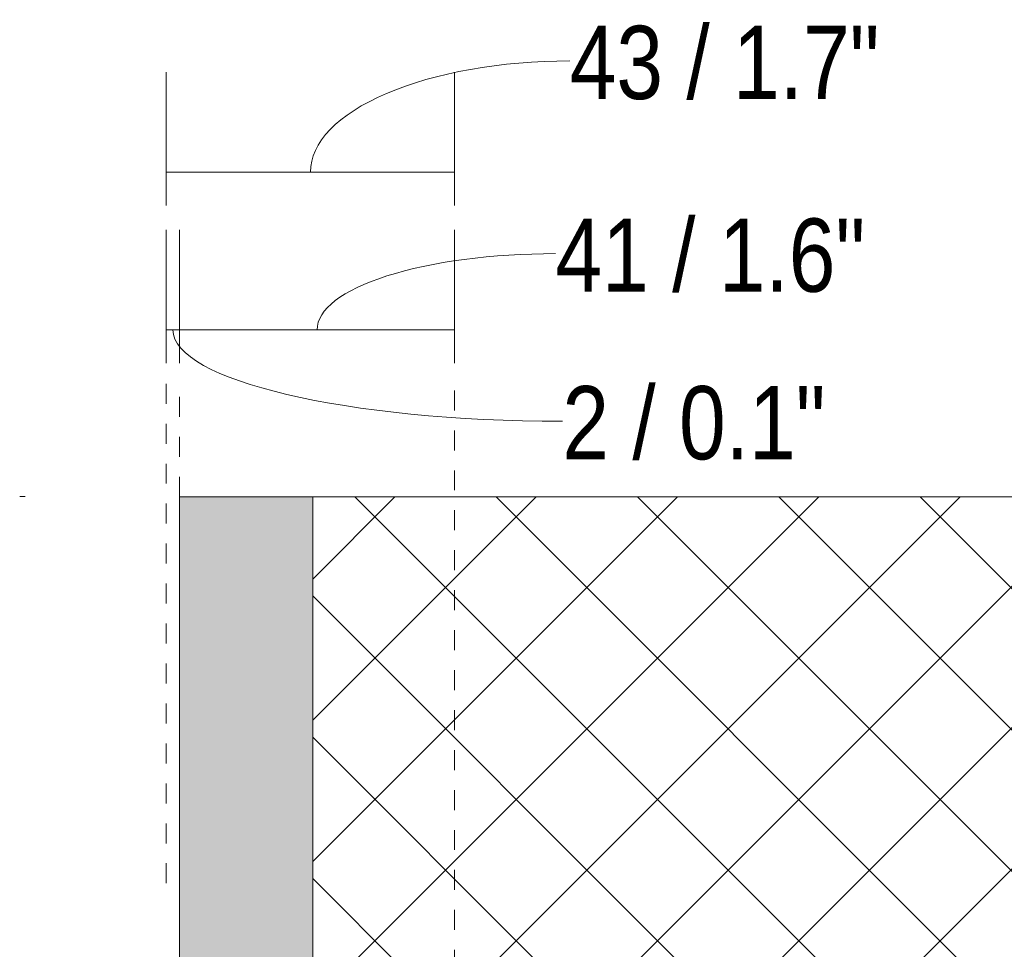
# Model space of a CAD drawing. Header units: millimetres. Extents: x -6861 to -4773, y 84 to 6892.
# Tile 6 of 108: x -5094 to -4947, y 382 to 522. Entities that reach past the tile are written whole.
import ezdxf

# ---------------------------------------------------------------- set-up
doc = ezdxf.new("R2010")
doc.units = ezdxf.units.MM
doc.linetypes.add('Dash', pattern=[6, 3, -3])
doc.layers.add('A-ANNO-DIMS', color=7, linetype='Dash', lineweight=9, true_color=0xd2d2d2)
for name, color, linetype, lineweight in [('A-ANNO-DIMS-5', 7, 'Continuous', 9), ('A-DETL-GENF', 7, 'Continuous', 9), ('E-LITE-EQPM', 7, 'Continuous', 20)]:
    doc.layers.add(name, color=color, linetype=linetype, lineweight=lineweight)
doc.styles.add('Arial Narrow', font='ARIALN.TTF', dxfattribs={"height": 11})
doc.dimstyles.new('FARO_-_2_2mm_Arial_Narrow_mm_Inch_Left_1', dxfattribs={"dimscale": 304.8, "dimtxt": 11.257741, "dimasz": 0, "dimexe": 0.049213, "dimexo": 0.0625, "dimgap": 0.008202, "dimtad": 1, "dimdec": 0, "dimzin": 0, "dimdsep": 46, "dimtxsty": 'Arial Narrow', "dimblk1": 'NONE', "dimblk2": 'NONE', "dimsah": 1, "dimcen": 0.09, "dimadec": 0, "dimazin": 0, "dimtfac": 1, "dimtdec": 4, "dimtix": 1, "dimtmove": 1, "dimatfit": 3, "dimfxl": 0.016404, "dimfxlon": 1, "dimtvp": 1, "dimtolj": 1, "dimtzin": 0, "dimarcsym": 2})
doc.dimstyles.new('FARO_-_2_2mm_Arial_Narrow_mm_Inch_Right_1', dxfattribs={"dimscale": 304.8, "dimtxt": 11.257741, "dimasz": 0, "dimexe": 0.049213, "dimexo": 0.0625, "dimgap": 0.008202, "dimtad": 1, "dimdec": 0, "dimzin": 0, "dimdsep": 46, "dimtxsty": 'Arial Narrow', "dimblk1": 'NONE', "dimblk2": 'NONE', "dimsah": 1, "dimcen": 0.09, "dimadec": 0, "dimazin": 0, "dimtfac": 1, "dimtdec": 4, "dimtix": 1, "dimtmove": 1, "dimatfit": 3, "dimfxl": 0.016404, "dimfxlon": 1, "dimtvp": 1, "dimtolj": 1, "dimtzin": 0, "dimarcsym": 2})

# ---------------------------------------------------------------- blocks, each defined once
blk = doc.blocks.new('DIMBLOCK12-Lateral_PDF')
at = {"layer": 'A-ANNO-DIMS-5', "color": 251, "true_color": 0x5b5b5b, "transparency": 16777216}
for p, q in [((-5070.37, 470.08), (-5070.37, 490.08)), ((-5029.06, 470.08), (-5029.06, 490.08)), ((-5029.06, 475.08), (-5070.37, 475.08)), ((-5070.37, 475.08), (-5070.37, 470.08)), ((-5029.06, 475.08), (-5029.06, 470.08))]:
    blk.add_line(p, q, dxfattribs=at)
blk.add_ellipse((-5013.93, 475.08), major_axis=(35.78, 0), ratio=0.31958, start_param=1.570796, end_param=3.141593, dxfattribs=at)
at = {"layer": 'A-ANNO-DIMS-5', "color": 0, "transparency": 16777216, "insert": (-5013.93, 491.79), "char_height": 11, "width": 55.9671, "attachment_point": 1, "line_spacing_factor": 0.974696, "style": 'Arial Narrow'}
blk.add_mtext('41 / 1.6"', dxfattribs=at)
blk = doc.blocks.new('_None')
blk = doc.blocks.new('DIMBLOCK13-Lateral_PDF')
at = {"layer": 'A-ANNO-DIMS-5', "color": 251, "true_color": 0x5b5b5b, "transparency": 16777216}
for p, q in [((-5072.37, 470.08), (-5072.37, 490.08)), ((-5070.37, 470.08), (-5070.37, 490.08)), ((-5070.37, 475.08), (-5072.37, 475.08)), ((-5072.37, 475.08), (-5072.37, 470.08)), ((-5070.37, 475.08), (-5070.37, 470.08))]:
    blk.add_line(p, q, dxfattribs=at)
blk.add_ellipse((-5012.89, 475.08), major_axis=(58.47, 0), ratio=0.234808, start_param=3.141593, end_param=4.712389, dxfattribs=at)
at = {"layer": 'A-ANNO-DIMS-5', "color": 0, "transparency": 16777216, "insert": (-5012.89, 466.63), "char_height": 11, "width": 47.6042, "attachment_point": 1, "line_spacing_factor": 0.974696, "style": 'Arial Narrow'}
blk.add_mtext('2 / 0.1"', dxfattribs=at)
blk = doc.blocks.new('DIMBLOCK14-Lateral_PDF')
at = {"layer": 'A-ANNO-DIMS-5', "color": 251, "true_color": 0x5b5b5b, "transparency": 16777216}
for p, q in [((-5072.37, 493.75), (-5072.37, 513.75)), ((-5029.06, 493.75), (-5029.06, 513.75)), ((-5029.06, 498.75), (-5072.37, 498.75)), ((-5072.37, 498.75), (-5072.37, 493.75)), ((-5029.06, 498.75), (-5029.06, 493.75))]:
    blk.add_line(p, q, dxfattribs=at)
blk.add_ellipse((-5011.79, 498.75), major_axis=(38.92, 0), ratio=0.428888, start_param=1.570796, end_param=3.141593, dxfattribs=at)
at = {"layer": 'A-ANNO-DIMS-5', "color": 0, "transparency": 16777216, "insert": (-5011.79, 520.72), "char_height": 11, "width": 55.9671, "attachment_point": 1, "line_spacing_factor": 0.974696, "style": 'Arial Narrow'}
blk.add_mtext('43 / 1.7"', dxfattribs=at)

msp = doc.modelspace()

# ---------------------------------------------------------------- hatches: boundary and pattern name
at = {"layer": 'A-DETL-GENF', "true_color": 0xc0c0c0}
h = msp.add_hatch(color=9, dxfattribs=at)
h.paths.add_polyline_path([(-5070.37, 150), (-5050.37, 150), (-5050.37, 248.5), (-5070.37, 248.5), (-5070.37, 198.44)])
h.paths.add_polyline_path([(-5050.37, 351.5), (-5050.37, 450), (-5070.37, 450), (-5070.37, 351.5), (-5050.66, 351.5)])
at = {"layer": 'A-DETL-GENF', "true_color": 0xaaaaaa}
h = msp.add_hatch(dxfattribs=at)
h.set_pattern_fill('FP_2', color=253, style=0, pattern_type=2)
h.set_pattern_definition([(45, (-4828.916, 277.281), (-10.6066, 10.6066), []), (135, (-4828.916, 277.281), (-10.6066, -10.6066), [])])
h.paths.add_polyline_path([(-5050.37, 150), (-4812.47, 150), (-4812.47, 450), (-5050.37, 450), (-5050.37, 351.5), (-4855.37, 351.5), (-4855.37, 248.5), (-5050.37, 248.5), (-5050.37, 159.16)])

# ---------------------------------------------------------------- linework, layer by layer
at = {"layer": 'A-ANNO-DIMS'}
for p, q in [((-5072.37, 391.98), (-5072.37, 466.98)), ((-5070.37, 450), (-5070.37, 466.98)), ((-5029.06, 306.98), (-5029.06, 466.98))]:
    msp.add_line(p, q, dxfattribs=at)
at = {"layer": 'A-ANNO-DIMS', "color": 9, "linetype": 'Continuous', "true_color": 0xc8c8c8}
msp.add_line((-4812.47, 450), (-5050.37, 450), dxfattribs=at)
at = {"layer": 'E-LITE-EQPM'}
for p, q in [((-5094.36, 450.07), (-5093.56, 450.07)), ((-5050.37, 450), (-5070.37, 450)), ((-5070.37, 450), (-5070.37, 351.5)), ((-5050.37, 351.5), (-5050.37, 450))]:
    msp.add_line(p, q, dxfattribs=at)

# ---------------------------------------------------------------- dimensions: what is measured, and where the dimension line sits
at = {"layer": 'A-ANNO-DIMS', "color": 251, "linetype": 'Continuous', "true_color": 0x5b5b5b}
for base, p1, p2, dimstyle, override, picture, middle in [((-5072.37, 498.75), (-5029.06, 493.75), (-5072.37, 493.75), 'FARO_-_2_2mm_Arial_Narrow_mm_Inch_Right_1', {"dimpost": '<>', "dimfxl": 43.306729}, 'DIMBLOCK14-Lateral_PDF', (-4983.81, 513.39)), ((-5070.37, 475.08), (-5029.06, 470.08), (-5070.37, 470.08), 'FARO_-_2_2mm_Arial_Narrow_mm_Inch_Left_1', {"dimpost": '<>', "dimfxl": 41.306729}, 'DIMBLOCK12-Lateral_PDF', (-4985.95, 484.46)), ((-5072.37, 475.08), (-5070.37, 470.08), (-5072.37, 470.08), 'FARO_-_2_2mm_Arial_Narrow_mm_Inch_Left_1', {"dimpost": '<>', "dimfxl": 2}, 'DIMBLOCK13-Lateral_PDF', (-4989.09, 459.3))]:
    dim = msp.add_linear_dim(base=base, p1=p1, p2=p2, dimstyle=dimstyle, override=override, dxfattribs=at)
    dim.commit()
    dim.dimension.update_dxf_attribs({"geometry": picture, "text_midpoint": middle, "dimtype": 160})

doc.saveas('drawing.dxf')
